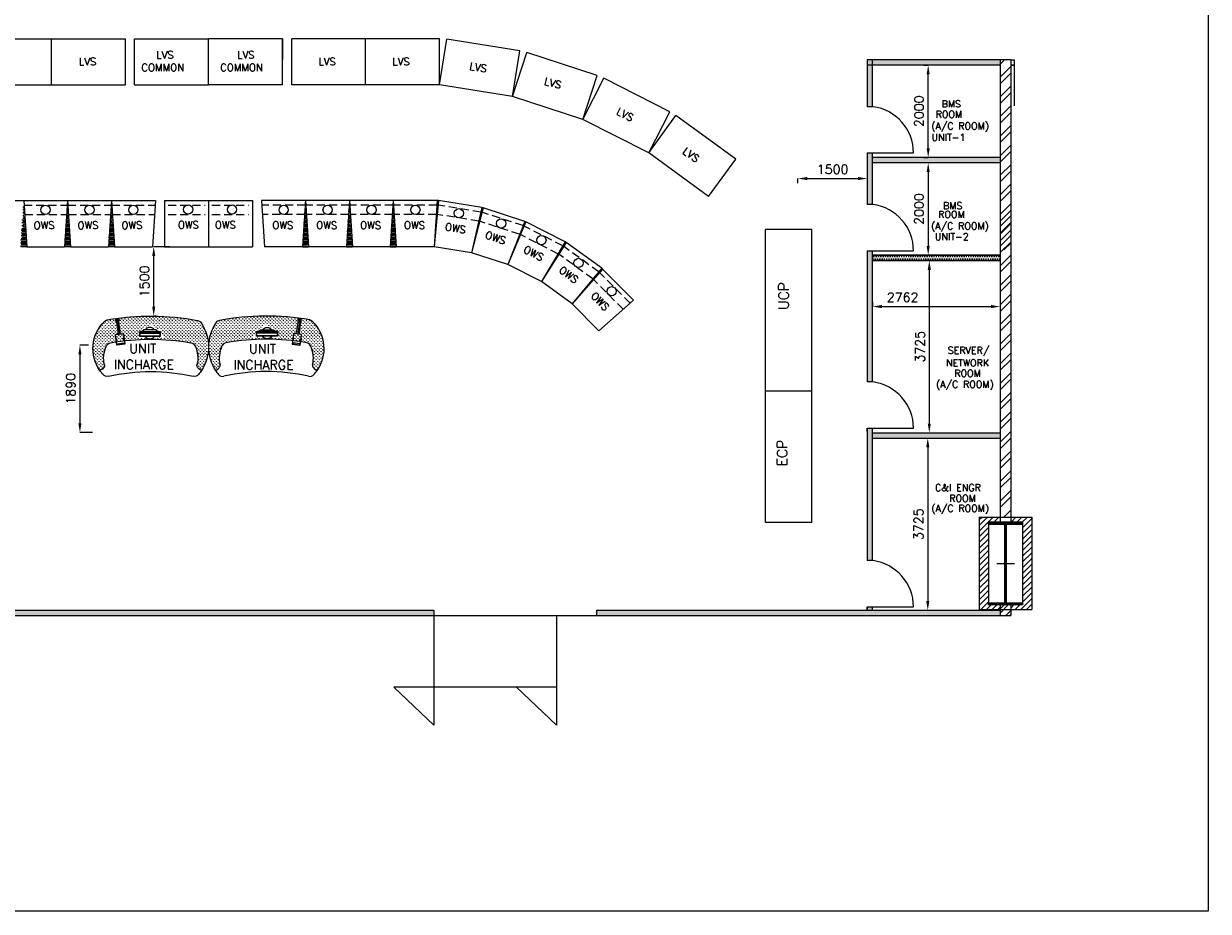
# Model space of a CAD drawing. Extents: x 361682 to 759535, y 756798 to 1113679.
# Tile 29 of 80: x 694117 to 719755, y 865199 to 884401. Entities that reach past the tile are written whole.
import ezdxf
from ezdxf.enums import TextEntityAlignment as Align

# ---------------------------------------------------------------- set-up
doc = ezdxf.new("R2010")
doc.units = 0
doc.header["$LTSCALE"] = 700
doc.header["$MEASUREMENT"] = 0
doc.header["$PDMODE"] = 2
doc.header["$PDSIZE"] = -1
doc.linetypes.add('CENTER', pattern=[2, 1.25, -0.25, 0.25, -0.25])
doc.linetypes.add('HIDDEN', pattern=[0.375, 0.25, -0.125])
doc.layers.get('0').update_dxf_attribs({"linetype": 'CONTINUOUS'})
doc.layers.get('DEFPOINTS').update_dxf_attribs({"linetype": 'CONTINUOUS'})
for name, color, linetype in [('CEN', 2, 'CENTER'), ('COL', 1, 'CONTINUOUS'), ('LAYOUT', 4, 'CONTINUOUS'), ('OWS', 7, 'CONTINUOUS'), ('PNL', 6, 'CONTINUOUS'), ('PNLDIM', 6, 'CONTINUOUS'), ('ROOM', 7, 'CONTINUOUS'), ('WALL', 7, 'CONTINUOUS'), ('WALLHATCH', 254, 'CONTINUOUS')]:
    doc.layers.add(name, color=color, linetype=linetype)
doc.styles.add('ROMANS', font='romans.shx')
doc.styles.add('ROMANT', font='ROMANT')
doc.dimstyles.new('STANDARD$0', dxfattribs={"dimtxt": 200, "dimasz": 200, "dimexe": 0, "dimexo": 100, "dimgap": 100, "dimtad": 1, "dimdec": 0, "dimzin": 0, "dimdsep": 46, "dimtxsty": 'ROMANS', "dimcen": 0.09, "dimclrd": 256, "dimclre": 256, "dimclrt": 256, "dimadec": 0, "dimazin": 0, "dimtfac": 1, "dimtdec": 0, "dimtmove": 0, "dimatfit": 3, "dimfxl": 1, "dimtolj": 1, "dimtzin": 0, "dimlwd": -1, "dimlwe": -1, "dimarcsym": 0})
pattern_1 = [(0, (1119694.1, 70212.215), (25, 50), [0, -50])]
pattern_2 = [(0, (1085233.466, 110003.93), (15.625, 31.25), [0, -31.25])]

# ---------------------------------------------------------------- blocks, each defined once
blk = doc.blocks.new('*D2031')
at = {"layer": 'DEFPOINTS', "color": 0, "transparency": 16777216}
for p in [(713693, 883506), (713693, 883506), (713693, 881506)]:
    blk.add_point(p, dxfattribs=at)
at = {"layer": 'ROOM', "transparency": 16777216}
for p, q in [((713593, 883506), (713693, 883506)), ((713693, 881706), (713693, 883306)), ((713593, 881506), (713693, 881506))]:
    blk.add_line(p, q, dxfattribs=at)
for points in [[(713660, 883306), (713726, 883306), (713693, 883506)], [(713660, 881706), (713726, 881706), (713693, 881506)]]:
    blk.add_solid(points, dxfattribs=at)
at = {"layer": 'ROOM', "transparency": 16777216, "insert": (713493, 882506), "char_height": 200, "attachment_point": 5, "rotation": 90, "style": 'ROMANS'}
blk.add_mtext('\\A1;2000', dxfattribs=at)
blk = doc.blocks.new('*D2032')
at = {"layer": 'DEFPOINTS', "color": 0, "transparency": 16777216}
for p in [(713693, 881391), (713693, 879391), (713693, 879391)]:
    blk.add_point(p, dxfattribs=at)
at = {"layer": 'ROOM', "transparency": 16777216}
for p, q in [((713793, 881391), (713693, 881391)), ((713693, 881191), (713693, 879591)), ((713593, 879391), (713693, 879391))]:
    blk.add_line(p, q, dxfattribs=at)
for points in [[(713660, 881191), (713726, 881191), (713693, 881391)], [(713660, 879591), (713726, 879591), (713693, 879391)]]:
    blk.add_solid(points, dxfattribs=at)
at = {"layer": 'ROOM', "transparency": 16777216, "insert": (713493, 880391), "char_height": 200, "attachment_point": 5, "rotation": 90, "style": 'ROMANS'}
blk.add_mtext('\\A1;2000', dxfattribs=at)
blk = doc.blocks.new('*D2033')
at = {"layer": 'DEFPOINTS', "color": 0, "transparency": 16777216}
for p in [(713717, 879276), (713717, 875551), (713717, 875551)]:
    blk.add_point(p, dxfattribs=at)
at = {"layer": 'ROOM', "transparency": 16777216}
for p, q in [((713817, 879276), (713717, 879276)), ((713717, 879076), (713717, 875751)), ((713617, 875551), (713717, 875551))]:
    blk.add_line(p, q, dxfattribs=at)
for points in [[(713683, 879076), (713750, 879076), (713717, 879276)], [(713683, 875751), (713750, 875751), (713717, 875551)]]:
    blk.add_solid(points, dxfattribs=at)
at = {"layer": 'ROOM', "transparency": 16777216, "insert": (713517, 877413), "char_height": 200, "attachment_point": 5, "rotation": 90, "style": 'ROMANS'}
blk.add_mtext('\\A1;3725', dxfattribs=at)
blk = doc.blocks.new('*D2034')
at = {"layer": 'DEFPOINTS', "color": 0, "transparency": 16777216}
for p in [(713717, 875436), (713684, 871711), (713684, 871711)]:
    blk.add_point(p, dxfattribs=at)
at = {"layer": 'ROOM', "transparency": 16777216}
for p, q in [((713617, 875436), (713684, 875436)), ((713684, 875236), (713684, 871911)), ((713584, 871711), (713684, 871711))]:
    blk.add_line(p, q, dxfattribs=at)
for points in [[(713650, 875236), (713717, 875236), (713684, 875436)], [(713650, 871911), (713717, 871911), (713684, 871711)]]:
    blk.add_solid(points, dxfattribs=at)
at = {"layer": 'ROOM', "transparency": 16777216, "insert": (713484, 873573), "char_height": 200, "attachment_point": 5, "rotation": 90, "style": 'ROMANS'}
blk.add_mtext('\\A1;3725', dxfattribs=at)
blk = doc.blocks.new('*D2035')
at = {"layer": 'DEFPOINTS', "color": 0, "transparency": 16777216}
for p in [(712490, 878281), (715252, 878281), (715252, 878281)]:
    blk.add_point(p, dxfattribs=at)
at = {"layer": 'ROOM', "transparency": 16777216}
for p, q in [((712490, 878381), (712490, 878281)), ((715252, 878381), (715252, 878281)), ((712690, 878281), (715052, 878281))]:
    blk.add_line(p, q, dxfattribs=at)
for points in [[(712690, 878315), (712690, 878248), (712490, 878281)], [(715052, 878315), (715052, 878248), (715252, 878281)]]:
    blk.add_solid(points, dxfattribs=at)
at = {"layer": 'ROOM', "transparency": 16777216, "insert": (713140, 878481), "char_height": 200, "attachment_point": 5, "style": 'ROMANS'}
blk.add_mtext('\\A1;2762', dxfattribs=at)
blk = doc.blocks.new('*D2036')
at = {"layer": 'DEFPOINTS', "color": 0, "transparency": 16777216}
for p in [(712375, 881211), (710874, 881051), (712375, 881051)]:
    blk.add_point(p, dxfattribs=at)
at = {"layer": 'OWS', "transparency": 16777216}
for p, q in [((710874, 880951), (710874, 881051)), ((711074, 881051), (712175, 881051)), ((712375, 881111), (712375, 881051))]:
    blk.add_line(p, q, dxfattribs=at)
for points in [[(711074, 881084), (711074, 881017), (710874, 881051)], [(712175, 881084), (712175, 881017), (712375, 881051)]]:
    blk.add_solid(points, dxfattribs=at)
at = {"layer": 'OWS', "transparency": 16777216, "insert": (711625, 881251), "char_height": 200, "attachment_point": 5, "style": 'ROMANS'}
blk.add_mtext('\\A1;1500', dxfattribs=at)
blk = doc.blocks.new('yh6y35')
for centre, radius, start, end in [((-21494, 20162), 120, 100.2641, 154.7075), ((-20644, 15474), 4885, 79.7011, 100.2641), ((-19793, 20162), 120, 25.2273, 79.7011), ((-21039, 19948), 623, 154.7075, 193.6798), ((-20247, 19948), 623, 346.3202, 25.2273), ((-21789, 19828), 154, 288.3623, 337.7393), ((-21693, 19789), 50, 337.7393, 13.6798), ((-19594, 19789), 50, 166.3202, 202.2607), ((-19497, 19828), 154, 202.2607, 253.4318), ((-20968, 20191), 926, 213.4053, 219.8999), ((-21586, 19674), 120, 219.8999, 282.6319), ((-20644, 15474), 4185, 77.3324, 102.6319), ((-19700, 19674), 120, 257.3324, 316.9938), ((-20215, 20153), 823, 316.9938, 324.9041)]:
    blk.add_arc(centre, radius, start, end)
blk = doc.blocks.new('ht6h54')
for centre, radius, start, end in [((-24908, 17499), 926, 145.7786, 213.4053), ((-25575, 17952), 120, 100.8333, 145.7786), ((-24585, 12781), 5385, 79.9374, 100.8333), ((-23665, 17965), 120, 45.8169, 79.9374), ((-24155, 17460), 823, 324.9041, 45.8169), ((-24980, 17255), 623, 154.7075, 193.6798), ((-25434, 17469), 120, 100.2641, 154.7075), ((-24585, 12781), 4885, 79.7011, 100.2641), ((-23733, 17469), 120, 25.2273, 79.7011), ((-24188, 17255), 623, 346.3202, 25.2273), ((-25730, 17135), 154, 288.3623, 337.7393), ((-25633, 17096), 50, 337.7393, 13.6798), ((-23534, 17096), 50, 166.3202, 202.2607), ((-23438, 17135), 154, 202.2607, 253.4318)]:
    blk.add_arc(centre, radius, start, end)
blk = doc.blocks.new('FLATMON')
for p, q in [((-8023, 5323), (-8019, 5333)), ((-8023, 5323), (-7625, 5323)), ((-8023, 5323), (-8023, 5240)), ((-8019, 5333), (-7622, 5333)), ((-8016, 5323), (-7619, 5323)), ((-8016, 5302), (-7625, 5302)), ((-8016, 5302), (-7625, 5302)), ((-8016, 5302), (-8016, 5250)), ((-7708, 5364), (-7940, 5364)), ((-7702, 5364), (-7934, 5364)), ((-7625, 5250), (-7625, 5302)), ((-7619, 5323), (-7622, 5333)), ((-7619, 5240), (-7619, 5323)), ((-8023, 5240), (-7625, 5240)), ((-8016, 5250), (-7625, 5250)), ((-8016, 5240), (-7619, 5240))]:
    blk.add_line(p, q)
for centre, radius, start, end in [((-8059, 5500), 181, 292.4092, 308.5265), ((-8052, 5500), 181, 292.4092, 308.5265), ((-7940, 5358), 6.25, 90, 169.6591), ((-7934, 5358), 6.25, 90, 169.6591), ((-7824, 5302), 109, 34.6252, 145.3748), ((-7708, 5358), 6.25, 10.3409, 90), ((-7702, 5358), 6.25, 10.3409, 90), ((-7590, 5500), 181, 231.4735, 247.5908), ((-7584, 5500), 181, 231.4735, 247.5908), ((-7824, 5302), 109, 214.9316, 325.0684)]:
    blk.add_arc(centre, radius, start, end)
blk = doc.blocks.new('y6y4')
blk.add_line((-17876, 20051), (-17801, 19715))
blk.add_lwpolyline([(-17843, 20020), (-17776, 19721), (-17828, 19709), (-17894, 20009), (-17893, 20009)])
for points in [[(-17872, 19998), (-17868, 19999), (-17863, 19980), (-17868, 19979)], [(-17857, 20001), (-17861, 20000), (-17857, 19981), (-17852, 19982)], [(-17861, 19564), (-17842, 19568), (-17850, 19607), (-17869, 19603)], [(-17687, 19602), (-17706, 19598), (-17715, 19637), (-17696, 19641)]]:
    blk.add_lwpolyline(points, close=True)
for points in [[(-17726, 19732), (-17880, 19698, 0.096163), (-17877, 19637), (-17842, 19478, 0.414214), (-17830, 19470), (-17676, 19504, 0.414214), (-17668, 19516), (-17714, 19724, 0.414214)], [(-17813, 19484), (-17690, 19511, 0.414214), (-17683, 19523), (-17685, 19534), (-17827, 19502), (-17825, 19492, 0.414214)]]:
    blk.add_lwpolyline(points, format="xyb", close=True)
for radius, start, end in [(37, 325.9028, 235.5375), (25.5, 12.4096, 192.4096)]:
    blk.add_arc((-17868, 20015), radius, start, end)
blk = doc.blocks.new('*D2037')
at = {"layer": 'DEFPOINTS', "color": 0, "transparency": 16777216}
for p in [(696931, 879576), (697379, 879576), (696881, 878076)]:
    blk.add_point(p, dxfattribs=at)
at = {"layer": 'OWS', "transparency": 16777216}
for p, q in [((697279, 879576), (696931, 879576)), ((696931, 878276), (696931, 879376)), ((696981, 878076), (696931, 878076))]:
    blk.add_line(p, q, dxfattribs=at)
for points in [[(696898, 879376), (696964, 879376), (696931, 879576)], [(696898, 878276), (696964, 878276), (696931, 878076)]]:
    blk.add_solid(points, dxfattribs=at)
at = {"layer": 'OWS', "transparency": 16777216, "insert": (696731, 878826), "char_height": 200, "attachment_point": 5, "rotation": 90, "style": 'ROMANS'}
blk.add_mtext('\\A1;1500', dxfattribs=at)
blk = doc.blocks.new('*D2038')
at = {"layer": 'DEFPOINTS', "color": 0, "transparency": 16777216}
for p in [(695618, 877447), (695334, 875557), (695703, 875557)]:
    blk.add_point(p, dxfattribs=at)
at = {"layer": 'OWS', "transparency": 16777216}
for p, q in [((695518, 877447), (695334, 877447)), ((695334, 877247), (695334, 875757)), ((695603, 875557), (695334, 875557))]:
    blk.add_line(p, q, dxfattribs=at)
for points in [[(695300, 877247), (695367, 877247), (695334, 877447)], [(695300, 875757), (695367, 875757), (695334, 875557)]]:
    blk.add_solid(points, dxfattribs=at)
at = {"layer": 'OWS', "transparency": 16777216, "insert": (695134, 876502), "char_height": 200, "attachment_point": 5, "rotation": 90, "style": 'ROMANS'}
blk.add_mtext('\\A1;1890', dxfattribs=at)

msp = doc.modelspace()

# ---------------------------------------------------------------- hatches: boundary and pattern name
h = msp.add_hatch()
h.set_pattern_fill('ANSI32', color=1, scale=800, style=0)
h.set_pattern_definition([(45, (934024.1, 79114.22), (-212.13203, 212.13203), []), (45, (934165.52, 79114.22), (-212.13203, 212.13203), [])])
h.paths.add_polyline_path([(715481.7, 883620.7), (715366.7, 883620.7), (715366.7, 879505.7), (715481.7, 879505.7)])
h.paths.add_polyline_path([(715366.7, 883620.7), (715251.7, 883620.7), (715251.7, 879505.7), (715366.7, 879505.7)])
h = msp.add_hatch()
h.set_pattern_fill('ANSI32', color=1, scale=800, style=0)
h.set_pattern_definition([(45, (1119694.1, 70212.22), (-212.13203, 212.13203), []), (45, (1119835.52, 70212.22), (-212.13203, 212.13203), [])])
h.paths.add_polyline_path([(715481.7, 880290.7), (715366.7, 880290.7), (715366.7, 873725.7), (715481.7, 873725.7)])
h.paths.add_polyline_path([(715366.7, 880290.7), (715251.7, 880290.7), (715251.7, 879405.7), (715251.7, 873725.7), (715366.7, 873725.7)])
h = msp.add_hatch()
h.set_pattern_fill('ANSI31', color=6, scale=700, style=0)
h.set_pattern_definition([(45, (1119694.1, 70212.215), (-61.871843, 61.871843), [])])
h.paths.add_polyline_path([(714996.7, 873575.7), (714996.7, 873625.7), (715251.7, 873625.7), (715251.7, 873725.7), (714796.7, 873725.7), (714796.7, 872725.7), (714996.7, 872725.7)])
h.paths.add_polyline_path([(715936.7, 873725.7), (715481.7, 873725.7), (715481.7, 873625.7), (715736.7, 873625.7), (715736.7, 873575.7), (715736.7, 872725.7), (715936.7, 872725.7)])
h.paths.add_polyline_path([(715936.7, 872725.7), (715736.7, 872725.7), (715736.7, 871875.7), (715736.7, 871825.7), (715481.7, 871825.7), (715481.7, 871725.7), (715936.7, 871725.7)])
h.paths.add_polyline_path([(715251.7, 871825.7), (714996.7, 871825.7), (714996.7, 871875.7), (714996.7, 872725.7), (714796.7, 872725.7), (714796.7, 872668.2), (714796.7, 871725.7), (715251.7, 871725.7)])
h = msp.add_hatch()
h.set_pattern_fill('ANSI32', scale=500, style=0)
h.set_pattern_definition([(45, (1119694.1, 70212.22), (-132.58252, 132.58252), []), (45, (1119782.49, 70212.22), (-132.58252, 132.58252), [])])
h.paths.add_polyline_path([(715366.7, 871725.7), (715251.7, 871725.7), (715251.7, 871595.7), (715366.7, 871595.7)])
h.paths.add_polyline_path([(715366.7, 871825.7), (715251.7, 871825.7), (715251.7, 871725.7), (715366.7, 871725.7)])
h.paths.add_polyline_path([(715481.7, 871825.7), (715366.7, 871825.7), (715366.7, 871725.7), (715481.7, 871725.7)])
h.paths.add_polyline_path([(715481.7, 871725.7), (715366.7, 871725.7), (715366.7, 871595.7), (715481.7, 871595.7)])
at = {"layer": 'COL'}
h = msp.add_hatch(dxfattribs=at)
h.set_pattern_fill('ANSI31', color=256, scale=200, style=0)
h.set_pattern_definition([(45, (699424.473, 849839.835), (-17.67767, 17.67767), [])])
h.paths.add_polyline_path([(714996.7, 871875.7), (715736.7, 871875.7), (715736.7, 871825.7), (714996.7, 871825.7)])
h.paths.add_polyline_path([(715350.7, 873575.7), (715382.7, 873575.7), (715382.7, 871875.7), (715350.7, 871875.7)])
h.paths.add_polyline_path([(714996.7, 873625.7), (715736.7, 873625.7), (715736.7, 873575.7), (714996.7, 873575.7)])
at = {"layer": 'OWS'}
h = msp.add_hatch(dxfattribs=at)
h.set_pattern_fill('GRASS', color=40, scale=50, style=0)
h.set_pattern_definition([(90, (676657.274, 859910.042), (35.35534, 35.35534), [9.375, -61.33568]), (135, (676657.274, 859910.04), (35.35534, 35.35534), [9.375, -40.625]), (45, (676657.274, 859910.04), (35.35534, -35.35534), [9.375, -40.625])])
h.paths.add_polyline_path([(697057, 877782.9), (696870.1, 877886.4, 0.702455), (696816, 877860.1), (696711.5, 877809.3), (696611.3, 877742), (696609.1, 877617.8), (696734.8, 877621.5), (696782.6, 877574.9, 0.0405572), (695995.2, 877497, 0.2422662), (695908.1, 877430.1, 0.1714143), (695866.4, 877017.5, -0.1581183), (695864.1, 876986.7, -0.227062), (695765.2, 876897.2, -0.3684872), (695865, 877960.8, -0.1499885), (695927.7, 877992.9, -0.0914289), (697880.7, 877979.7, -0.1986642), (697957.3, 877929.4, -0.3039505), (697964.7, 876898.7, -0.2188448), (697870.4, 876986.7, -0.1581183), (697868.1, 877017.5, 0.1717073), (697826.1, 877430.7, 0.242126), (697739, 877497.5, 0.0492277), (696782.6, 877574.9), (696954.9, 877587.9), (697005.4, 877637.5), (697139.9, 877617.1), (697146.6, 877641.7)])
h = msp.add_hatch(dxfattribs=at)
h.set_pattern_fill('GRASS', color=40, scale=50, style=0)
h.set_pattern_definition([(90, (719576.053, 859910.16), (-35.35534, 35.35534), [9.375, -61.33568]), (45, (719576.053, 859910.16), (-35.35534, 35.35534), [9.375, -40.625]), (135, (719576.053, 859910.16), (-35.35534, -35.35534), [9.375, -40.625])])
h.paths.add_polyline_path([(699176.4, 877783), (699363.2, 877886.5, -0.702455), (699417.3, 877860.2), (699521.8, 877809.4), (699622.1, 877742.1), (699624.2, 877617.9), (699498.5, 877621.6), (699450.8, 877575.1, -0.0405572), (700238.1, 877497.1, -0.2422662), (700325.2, 877430.2, -0.1714143), (700366.9, 877017.6, 0.1581183), (700369.2, 876986.9, 0.227062), (700468.1, 876897.4, 0.3684872), (700368.3, 877960.9, 0.1499885), (700305.6, 877993, 0.0914289), (698352.7, 877979.8, 0.1986642), (698276, 877929.5, 0.3039505), (698268.6, 876898.8, 0.2188448), (698362.9, 876986.9, 0.1581183), (698365.2, 877017.6, -0.1717073), (698407.2, 877430.8, -0.242126), (698494.3, 877497.6, -0.0492277), (699450.8, 877575.1), (699278.4, 877588), (699227.9, 877637.6), (699093.4, 877617.2), (699086.7, 877641.8)])
at = {"layer": 'ROOM'}
h = msp.add_hatch(dxfattribs=at)
h.set_pattern_fill('DOTS', scale=800)
h.set_pattern_definition(pattern_1)
h.paths.add_polyline_path([(715251.7, 883620.7), (712489.6, 883620.7), (712489.6, 883505.7), (715251.7, 883505.7)])
h.paths.add_polyline_path([(712489.6, 883620.7), (712374.6, 883620.7), (712374.6, 882605.7), (712489.6, 882605.7)])
h.paths.add_polyline_path([(712489.6, 881605.7), (712374.6, 881605.7), (712374.6, 880490.7), (712489.6, 880490.7)])
h.paths.add_polyline_path([(715251.7, 881505.7), (712489.6, 881505.7), (712489.6, 881390.7), (715251.7, 881390.7)])
h.paths.add_polyline_path([(712489.6, 879490.7), (712374.6, 879490.7), (712374.6, 876650.7), (712489.6, 876650.7)])
h.paths.add_polyline_path([(712489.6, 875650.7), (712374.6, 875650.7), (712374.6, 875575.7), (712374.6, 872785.7), (712489.6, 872785.7)])
h.paths.add_polyline_path([(715251.7, 875550.7), (712489.6, 875550.7), (712489.6, 875435.7), (715251.7, 875435.7)])
h.paths.add_polyline_path([(712489.6, 871785.7), (712374.6, 871785.7), (712374.6, 871710.7), (712489.6, 871710.7)])
h = msp.add_hatch(dxfattribs=at)
h.set_pattern_fill('DOTS', scale=800)
h.set_pattern_definition(pattern_1)
h.paths.add_polyline_path([(712489.6, 879390.7), (712489.6, 879275.7), (715251.7, 879275.7), (715251.7, 879390.7)])
at = {"layer": 'WALLHATCH'}
h = msp.add_hatch(dxfattribs=at)
h.set_pattern_fill('DOTS', color=2, scale=500)
h.set_pattern_definition(pattern_2)
h.paths.add_polyline_path([(696016.7, 880575.7), (695951.7, 879575.7), (696081.7, 879575.7)])
h.paths.add_polyline_path([(695066.7, 880575.7), (695001.7, 879575.7), (695131.7, 879575.7)])
h.paths.add_polyline_path([(694116.7, 880575.7), (694051.7, 879575.7), (694181.7, 879575.7)])
h = msp.add_hatch(dxfattribs=at)
h.set_pattern_fill('DOTS', color=2, scale=500)
h.set_pattern_definition(pattern_2)
h.paths.add_polyline_path([(700216.7, 880575.7), (700151.7, 879575.7), (700281.7, 879575.7)])
h.paths.add_polyline_path([(701166.7, 880575.7), (701101.7, 879575.7), (701231.7, 879575.7)])
h.paths.add_polyline_path([(702116.7, 880575.7), (702051.7, 879575.7), (702181.7, 879575.7)])
h = msp.add_hatch(dxfattribs=at)
h.set_pattern_fill('DOTS', color=2, scale=300)
h.set_pattern_definition([(0, (1085233.466, 110003.93), (9.375, 18.75), [0, -18.75])])
h.paths.add_polyline_path([(703093.9, 880573.6), (703066.7, 880575.7), (703001.7, 879575.7)])
h.paths.add_polyline_path([(704058.8, 880418.6), (704032.1, 880424.6), (703811.6, 879447.4)])
h.paths.add_polyline_path([(704987.5, 880114.5), (704962.3, 880125), (704591.4, 879194)])
h.paths.add_polyline_path([(705857.2, 879669), (705834, 879683.2), (705322, 878821.8)])
h.paths.add_polyline_path([(706646.6, 879092.8), (706625.8, 879110.6), (705985.4, 878339.8)])
h = msp.add_hatch(dxfattribs=at)
h.set_pattern_fill('DOTS', color=2, scale=500)
h.set_pattern_definition([(0, (1119694.098, 70212.215), (15.625, 31.25), [0, -31.25])])
h.paths.add_polyline_path([(682366.7, 871710.7), (677556.7, 871710.7), (677556.7, 871595.7), (682366.7, 871595.7)])
h.paths.add_polyline_path([(689716.7, 871710.7), (682366.7, 871710.7), (682366.7, 871595.7), (689716.7, 871595.7)])
h.paths.add_polyline_path([(702996.7, 871710.7), (693236.7, 871710.7), (693236.7, 871595.7), (702996.7, 871595.7)])
h.paths.add_polyline_path([(715251.7, 871710.7), (706516.7, 871710.7), (706516.7, 871595.7), (715251.7, 871595.7)])

# ---------------------------------------------------------------- linework, layer by layer
at = {"color": 6}
for p, q in [((714796.7, 873725.7), (715936.7, 873725.7)), ((714796.7, 873725.7), (714796.7, 871725.7)), ((714996.7, 873575.7), (714996.7, 871875.7)), ((715736.7, 873575.7), (715736.7, 871875.7)), ((715936.7, 873725.7), (715936.7, 871725.7))]:
    msp.add_line(p, q, dxfattribs=at)
for p, q in [((715366.7, 871825.7), (715366.7, 873625.7)), ((715366.7, 873068.2), (715366.7, 872089.1))]:
    msp.add_line(p, q)
at = {"layer": 'CEN'}
for p, q in [((715366.7, 871825.7), (715366.7, 873625.7)), ((715175.1, 872725.7), (715558.2, 872725.7))]:
    msp.add_line(p, q, dxfattribs=at)
at = {"layer": 'COL'}
for points in [[(714996.7, 873625.7), (715736.7, 873625.7), (715736.7, 873575.7), (714996.7, 873575.7)], [(715350.7, 873575.7), (715382.7, 873575.7), (715382.7, 871875.7), (715350.7, 871875.7)], [(714996.7, 871875.7), (715736.7, 871875.7), (715736.7, 871825.7), (714996.7, 871825.7)]]:
    msp.add_lwpolyline(points, close=True, dxfattribs=at)
at = {"layer": 'LAYOUT', "color": 7}
msp.add_line((714796.7, 871725.7), (715936.7, 871725.7), dxfattribs=at)
at = {"layer": 'LAYOUT', "color": 6}
msp.add_line((714796.7, 871725.7), (715936.7, 871725.7), dxfattribs=at)
at = {"layer": 'OWS'}
for p, q in [((693116.7, 884075.7), (694716.7, 884075.7)), ((694716.7, 884075.7), (696316.7, 884075.7)), ((694716.7, 883075.7), (694716.7, 884075.7)), ((694716.7, 883075.7), (694716.7, 884075.7)), ((696316.7, 883075.7), (696316.7, 884075.7)), ((696516.7, 884075.7), (698116.7, 884075.7)), ((696516.7, 883075.7), (696516.7, 884075.7)), ((696516.7, 883075.7), (696516.7, 884075.7)), ((698116.7, 883075.7), (698116.7, 884075.7)), ((699716.7, 884075.7), (698116.7, 884075.7)), ((699716.7, 883075.7), (699716.7, 884075.7)), ((699716.7, 883075.7), (699716.7, 884075.7)), ((699916.7, 883075.7), (699916.7, 884075.7)), ((701516.7, 884075.7), (699916.7, 884075.7)), ((701516.7, 883075.7), (701516.7, 884075.7)), ((703116.7, 884075.7), (701516.7, 884075.7)), ((701516.7, 883075.7), (701516.7, 884075.7)), ((703116.7, 883075.7), (703116.7, 884075.7)), ((703116.7, 883075.7), (703273.1, 884063.4)), ((704853.4, 883813.1), (703273.1, 884063.4)), ((704697, 882825.4), (704853.4, 883813.1)), ((704697, 882825.4), (705006, 883776.5)), ((706527.7, 883282), (705006, 883776.5)), ((706218.6, 882331), (706527.7, 883282)), ((693116.7, 883075.7), (694716.7, 883075.7)), ((694716.7, 883075.7), (696316.7, 883075.7)), ((696516.7, 883075.7), (698116.7, 883075.7)), ((699716.7, 883075.7), (698116.7, 883075.7)), ((699716.7, 883075.7), (698116.7, 883075.7)), ((701516.7, 883075.7), (699916.7, 883075.7)), ((703116.7, 883075.7), (701516.7, 883075.7)), ((704697, 882825.4), (703116.7, 883075.7)), ((706218.6, 882331), (706672.6, 883222)), ((708098.2, 882495.6), (706672.6, 883222)), ((706218.6, 882331), (704697, 882825.4)), ((707644.3, 881604.6), (708098.2, 882495.6)), ((707644.3, 881604.6), (706218.6, 882331)), ((707644.3, 881604.6), (708232, 882413.6)), ((709526.5, 881473.1), (708232, 882413.6)), ((708938.7, 880664.1), (707644.3, 881604.6)), ((708938.7, 880664.1), (709526.5, 881473.1)), ((695518.2, 877447.4), (695330.9, 877447.4))]:
    msp.add_line(p, q, dxfattribs=at)
at = {"layer": 'OWS', "color": 3}
for p, q in [((699716.7, 884075.7), (699716.7, 883625.7)), ((699716.7, 884075.7), (699716.7, 883625.7)), ((710174.5, 873610.6), (710174.5, 879950.6)), ((711174.5, 879950.6), (710174.5, 879950.6)), ((711174.5, 877110.6), (711174.5, 879950.6)), ((711174.5, 877110.6), (711174.5, 879950.6)), ((711174.5, 877110.6), (711174.5, 879950.6)), ((711174.5, 877110.6), (711174.5, 879950.6)), ((711174.5, 877110.6), (711174.5, 879950.6)), ((711174.5, 875110.6), (711174.5, 877110.6)), ((711174.5, 875110.6), (711174.5, 877110.6)), ((711174.5, 873610.6), (711174.5, 877110.6)), ((711174.5, 875110.6), (711174.5, 877110.6)), ((711174.5, 875110.6), (711174.5, 877110.6)), ((711174.5, 876450.6), (710174.5, 876450.6)), ((711174.5, 873610.6), (710174.5, 873610.6))]:
    msp.add_line(p, q, dxfattribs=at)
at = {"layer": 'OWS', "color": 4}
for p, q in [((693166.7, 880575.7), (694116.7, 880575.7)), ((695066.7, 880575.7), (696016.7, 880575.7)), ((695066.7, 880575.7), (695131.7, 879575.7)), ((696016.7, 880575.7), (695951.7, 879575.7)), ((701166.7, 880575.7), (700216.7, 880575.7)), ((700216.7, 880575.7), (700281.7, 879575.7)), ((701166.7, 880575.7), (701101.7, 879575.7)), ((703066.7, 880575.7), (702116.7, 880575.7)), ((702116.7, 880575.7), (702181.7, 879575.7)), ((703066.7, 880575.7), (703001.7, 879575.7)), ((704987.5, 880114.5), (704591.4, 879194)), ((705834, 879683.2), (704987.5, 880114.5)), ((705834, 879683.2), (705322, 878821.8)), ((695131.7, 879575.7), (695951.7, 879575.7)), ((701101.7, 879575.7), (700281.7, 879575.7)), ((703001.7, 879575.7), (702181.7, 879575.7)), ((705322, 878821.8), (704591.4, 879194)), ((706646.6, 879092.8), (705985.4, 878339.8)), ((707318.3, 878421.1), (706646.6, 879092.8)), ((707318.3, 878421.1), (706565.3, 877759.9)), ((706565.3, 877759.9), (705985.4, 878339.8))]:
    msp.add_line(p, q, dxfattribs=at)
at = {"layer": 'OWS', "color": 2}
for p, q in [((694116.7, 880575.7), (695066.7, 880575.7)), ((694116.7, 880575.7), (694181.7, 879575.7)), ((695066.7, 880575.7), (695001.7, 879575.7)), ((696016.7, 880575.7), (696966.7, 880575.7)), ((696016.7, 880575.7), (696081.7, 879575.7)), ((696016.7, 880575.7), (696966.7, 880575.7)), ((696966.7, 880575.7), (696901.7, 879575.7)), ((697166.7, 880575.7), (697166.7, 879575.7)), ((697166.7, 880575.7), (698116.7, 880575.7)), ((698116.7, 880575.7), (698116.7, 879575.7)), ((698116.7, 880575.7), (699066.7, 880575.7)), ((699066.7, 880575.7), (699066.7, 879575.7)), ((699066.7, 880575.7), (699066.7, 879575.7)), ((700216.7, 880575.7), (699266.7, 880575.7)), ((699266.7, 880575.7), (699331.7, 879575.7)), ((700216.7, 880575.7), (699266.7, 880575.7)), ((700216.7, 880575.7), (700151.7, 879575.7)), ((702116.7, 880575.7), (701166.7, 880575.7)), ((701166.7, 880575.7), (701231.7, 879575.7)), ((702116.7, 880575.7), (702051.7, 879575.7)), ((703093.9, 880573.6), (703001.7, 879575.7)), ((704032.2, 880424.9), (703093.9, 880573.6)), ((704032.2, 880424.9), (703811.6, 879447.4)), ((705857.2, 879669), (705322, 878821.8)), ((706625.8, 879110.6), (705857.2, 879669)), ((694181.7, 879575.7), (695001.7, 879575.7)), ((696081.7, 879575.7), (696901.7, 879575.7)), ((697166.7, 879575.7), (698116.7, 879575.7)), ((698116.7, 879575.7), (699066.7, 879575.7)), ((700151.7, 879575.7), (699331.7, 879575.7)), ((702051.7, 879575.7), (701231.7, 879575.7)), ((703811.6, 879447.4), (703001.7, 879575.7)), ((706625.8, 879110.6), (705985.4, 878339.8)), ((705985.4, 878339.8), (705322, 878821.8))]:
    msp.add_line(p, q, dxfattribs=at)
at = {"layer": 'OWS', "color": 2, "linetype": 'HIDDEN'}
for p, q in [((694123.2, 880475.7), (695060.2, 880475.7)), ((696023.2, 880475.7), (696960.2, 880475.7)), ((697241.7, 880475.7), (698041.7, 880475.7)), ((698191.7, 880475.7), (698991.7, 880475.7)), ((700210.2, 880475.7), (699273.2, 880475.7)), ((702110.2, 880475.7), (701173.2, 880475.7)), ((704010.1, 880327.2), (703084.7, 880473.8)), ((694136.2, 880275.7), (695047.2, 880275.7)), ((696036.2, 880275.7), (696947.2, 880275.7)), ((697241.7, 880275.7), (698041.7, 880275.7)), ((698191.7, 880275.7), (698991.7, 880275.7)), ((700197.2, 880275.7), (699286.2, 880275.7)), ((702097.2, 880275.7), (701186.2, 880275.7)), ((703966, 880131.7), (703066.2, 880274.2)), ((706433.7, 878879.3), (705696.7, 879414.8)), ((706561.8, 879033.5), (705803.7, 879584.3))]:
    msp.add_line(p, q, dxfattribs=at)
at = {"layer": 'OWS', "color": 4, "linetype": 'HIDDEN'}
for p, q in [((695073.2, 880475.7), (696010.2, 880475.7)), ((701160.2, 880475.7), (700223.2, 880475.7)), ((703060.2, 880475.7), (702123.2, 880475.7)), ((695086.2, 880275.7), (695997.2, 880275.7)), ((701147.2, 880275.7), (700236.2, 880275.7)), ((703047.2, 880275.7), (702136.2, 880275.7)), ((705782.8, 879597.1), (704947.9, 880022.5)), ((705680.4, 879424.8), (704868.7, 879838.4)), ((707243, 878355), (706580.5, 879017.5)), ((707092.4, 878222.7), (706448.2, 878866.9))]:
    msp.add_line(p, q, dxfattribs=at)
at = {"layer": 'OWS', "color": 20}
for p, q in [((704058.8, 880418.6), (703811.6, 879447.4)), ((704962.3, 880125), (704058.8, 880418.6)), ((704962.3, 880125), (704591.4, 879194)), ((704591.4, 879194), (703811.6, 879447.4))]:
    msp.add_line(p, q, dxfattribs=at)
at = {"layer": 'OWS', "color": 20, "linetype": 'HIDDEN'}
for p, q in [((704925.2, 880031.9), (704034, 880321.4)), ((704851, 879845.7), (703984.6, 880127.2))]:
    msp.add_line(p, q, dxfattribs=at)
at = {"layer": 'OWS', "color": 60}
for p, q in [((702996.7, 871710.7), (702996.7, 869222.3)), ((705648.8, 871595.7), (705648.8, 869222.3)), ((706516.7, 871710.7), (706516.7, 871595.7)), ((705648.8, 870045.2), (702128.8, 870045.2)), ((702128.8, 870045.2), (702996.7, 869222.3)), ((704780.9, 870045.2), (705648.8, 869222.3)), ((704780.9, 870045.2), (705648.8, 869222.3))]:
    msp.add_line(p, q, dxfattribs=at)
at = {"layer": 'OWS', "color": 2}
for centre in [(694589.2, 880374), (696489.2, 880374), (699744.1, 880374), (701644.1, 880374), (703533.9, 880299.7), (706125, 879225.2)]:
    msp.add_circle(centre, 100, dxfattribs=at)
at = {"layer": 'OWS', "color": 4}
for centre in [(695539.2, 880374), (700694.1, 880374), (702594.1, 880374), (705321.4, 879718.1), (706841.6, 878612.6)]:
    msp.add_circle(centre, 100, dxfattribs=at)
at = {"layer": 'OWS', "color": 3}
for centre in [(697675.9, 880381.7), (698625.9, 880381.7)]:
    msp.add_circle(centre, 100, dxfattribs=at)
at = {"layer": 'OWS', "color": 20}
msp.add_circle((704450.5, 880079.2), 100, dxfattribs=at)
at = {"layer": 'PNL', "color": 7}
msp.add_lwpolyline([(673673.3, 888431), (719755.3, 888431), (719755.3, 865199.2), (673673.3, 865199.2)], close=True, dxfattribs=at)
at = {"layer": 'PNLDIM', "color": 7}
for p, q in [((703093.9, 880573.6), (703066.7, 880575.7)), ((704058.8, 880418.6), (704032.1, 880424.6)), ((704987.5, 880114.5), (704962.3, 880125)), ((704987.5, 880114.5), (704962.3, 880125)), ((705857.2, 879669), (705834, 879683.2)), ((705857.2, 879669), (705834, 879683.2)), ((694181.7, 879575.7), (694051.7, 879575.7)), ((695131.7, 879575.7), (695001.7, 879575.7)), ((696081.7, 879575.7), (695951.7, 879575.7)), ((700151.7, 879575.7), (700281.7, 879575.7)), ((701101.7, 879575.7), (701231.7, 879575.7)), ((702051.7, 879575.7), (702181.7, 879575.7)), ((706646.6, 879092.8), (706625.8, 879110.6)), ((706646.6, 879092.8), (706625.8, 879110.6))]:
    msp.add_line(p, q, dxfattribs=at)
at = {"layer": 'ROOM'}
for p, q in [((715251.7, 883620.7), (712374.6, 883620.7)), ((715251.7, 883505.7), (712384.6, 883505.7)), ((712374.6, 881605.7), (712489.6, 881605.7)), ((712374.6, 879490.7), (712489.6, 879490.7))]:
    msp.add_line(p, q, dxfattribs=at)
at = {"layer": 'ROOM', "color": 7}
for p, q in [((712374.6, 883620.7), (712374.6, 882605.7)), ((712489.6, 882605.7), (712489.6, 883620.7)), ((715481.7, 883620.7), (715251.7, 883620.7)), ((715481.7, 883620.7), (715556.7, 883620.7)), ((715556.7, 883505.7), (715481.7, 883505.7)), ((715481.7, 883505.7), (715556.7, 883505.7)), ((712374.6, 881605.7), (712374.6, 880490.7)), ((712489.6, 880490.7), (712489.6, 881605.7)), ((715251.7, 881505.7), (712489.6, 881505.7)), ((715251.7, 881390.7), (712489.6, 881390.7)), ((712374.6, 879490.7), (712374.6, 876650.7)), ((712489.6, 876650.7), (712489.6, 879490.7)), ((712489.6, 879390.7), (715251.7, 879390.7)), ((712489.6, 879390.7), (712489.6, 879275.7)), ((715251.7, 879390.7), (712489.6, 879390.7)), ((712489.6, 879275.7), (715251.7, 879275.7)), ((715251.7, 879275.7), (712489.6, 879275.7)), ((712374.6, 875650.7), (712374.6, 872785.7)), ((712374.6, 875575.7), (712374.6, 875650.7)), ((712374.6, 875650.7), (712374.6, 875575.7)), ((712489.6, 872785.7), (712489.6, 875650.7)), ((712489.6, 875575.7), (712489.6, 875650.7)), ((712489.6, 875550.7), (715251.7, 875550.7)), ((712489.6, 875435.7), (715251.7, 875435.7)), ((714796.7, 872783.2), (714796.7, 872668.2)), ((712374.6, 871710.7), (712374.6, 871785.7)), ((712374.6, 871785.7), (712374.6, 871710.7)), ((712489.6, 871710.7), (712489.6, 871785.7))]:
    msp.add_line(p, q, dxfattribs=at)
at = {"layer": 'ROOM', "color": 6}
for p, q in [((712499.6, 882605.7), (712374.6, 882605.7)), ((712499.6, 880490.7), (712374.6, 880490.7)), ((712499.6, 876650.7), (712374.6, 876650.7)), ((714996.7, 873575.7), (715736.7, 873575.7)), ((712499.6, 872785.7), (712374.6, 872785.7)), ((714996.7, 871875.7), (715736.7, 871875.7))]:
    msp.add_line(p, q, dxfattribs=at)
at = {"layer": 'ROOM', "color": 60}
for p, q in [((713979.1, 879390.7), (713979.1, 879390.7)), ((713683.8, 871710.7), (713683.8, 871710.7)), ((713706.5, 871710.7), (713706.5, 871710.7))]:
    msp.add_line(p, q, dxfattribs=at)
at = {"layer": 'ROOM', "color": 6, "flags": 128}
for points in [[(715556.7, 883620.7), (715556.7, 882620.7)], [(712374.6, 881605.7), (713374.6, 881605.7)], [(712374.6, 879490.7), (713374.6, 879490.7)], [(712374.6, 875650.7), (713374.6, 875650.7)], [(712374.6, 871785.7), (713374.6, 871785.7)]]:
    msp.add_lwpolyline(points, dxfattribs=at)
at = {"layer": 'ROOM', "color": 6}
for centre in [(712360.2, 881600.9), (712360.2, 879485.9), (712360.2, 875645.9), (712360.2, 871780.9)]:
    msp.add_arc(centre, 1014.5, 0.27249, 82.09936, dxfattribs=at)
at = {"layer": 'WALL'}
for p, q in [((715251.7, 883620.7), (715251.7, 878505.7)), ((715481.7, 883620.7), (715481.7, 873604.5)), ((715251.7, 878505.7), (715251.7, 873586.6)), ((715251.7, 871875.7), (715251.7, 871595.7)), ((715481.7, 871875.7), (715481.7, 871595.7)), ((677326.7, 871595.7), (715481.7, 871595.7)), ((693236.7, 871710.7), (702996.7, 871710.7)), ((706516.7, 871710.7), (715251.7, 871710.7)), ((706516.7, 871710.7), (712374.6, 871710.7))]:
    msp.add_line(p, q, dxfattribs=at)

# ---------------------------------------------------------------- block references
at = {"layer": 'OWS', "color": 40, "xscale": -1}
for name, p in [('ht6h54', (672282.4, 859910)), ('yh6y35', (676223.1, 857217.1))]:
    msp.add_blockref(name, p, dxfattribs=at)
at = {"layer": 'OWS', "color": 40, "xscale": -1, "rotation": 20.29682944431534}
msp.add_blockref('y6y4', (686328.8, 853019.5), dxfattribs=at)
at = {"layer": 'OWS', "color": 40}
for name, p in [('ht6h54', (723950.9, 859910.2)), ('yh6y35', (720010.3, 857217.2))]:
    msp.add_blockref(name, p, dxfattribs=at)
at = {"layer": 'OWS', "color": 40, "rotation": 339.7031705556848}
msp.add_blockref('y6y4', (709904.5, 853019.6), dxfattribs=at)
at = {"layer": 'OWS', "color": 40}
for p, xscale, yscale, zscale in [((705625.2, 871758.7), 1.122000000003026, 1.122000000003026, 1.122000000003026), ((690608.1, 871758.9), -1.122000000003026, 1.121999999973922, 1.122000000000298)]:
    msp.add_blockref('FLATMON', p, dxfattribs=dict(at, xscale=xscale, yscale=yscale, zscale=zscale))

# ---------------------------------------------------------------- texts
at = {"layer": 'OWS', "color": 2, "style": 'ROMANS'}
for s, rotation, p in [('LVS', 360, (696985.4, 883646.5)), ('LVS', 360, (698736.2, 883646.5)), ('LVS', 360, (695311.7, 883501.1)), ('COMMON', 360, (696663.5, 883371)), ('COMMON', 360, (698368.5, 883371)), ('LVS', 0, (702095, 883501.1)), ('LVS', 351, (703754.4, 883405.4)), ('LVS', 345, (705365.7, 883086.6)), ('LVS', 333, (706927, 882447.5)), ('LVS', 324, (708362.2, 881608.8)), ('OWS', 1, (694333.9, 879956.9)), ('OWS', 1, (696233.9, 879956.9)), ('OWS', 0, (697455.6, 879968.5)), ('OWS', 0, (698255.6, 879968.5)), ('OWS', 359, (699496.6, 879965.7)), ('OWS', 359, (701396.6, 879965.7)), ('OWS', 350, (703225.6, 879935.1)), ('OWS', 323, (705684.7, 879040.3))]:
    msp.add_text(s, height=160, rotation=rotation, dxfattribs=at).set_placement(p)
msp.add_text('LVS', height=160, dxfattribs=at).set_placement((700495, 883501.1))
at = {"layer": 'OWS', "color": 4, "style": 'ROMANS'}
for rotation, p in [(1, (695283.9, 879956.9)), (359, (700446.6, 879965.7)), (359, (702346.6, 879965.7)), (332, (704915.5, 879466.6)), (314, (706377.9, 878498.9))]:
    msp.add_text('OWS', height=160, rotation=rotation, dxfattribs=at).set_placement(p)
at = {"layer": 'OWS', "color": 20, "style": 'ROMANS'}
msp.add_text('OWS', height=160, rotation=341, dxfattribs=at).set_placement((704089, 879767.3))
at = {"layer": 'OWS', "color": 40, "style": 'ROMANS'}
for s, p in [('UNIT', (696403.3, 877275.6)), ('UNIT', (698994, 877269.1)), ('INCHARGE', (696065.8, 876927)), ('INCHARGE', (698656.5, 876920.5))]:
    msp.add_text(s, height=200, dxfattribs=at).set_placement(p)
at = {"layer": 'OWS', "char_height": 220, "width": 1290.008, "attachment_point": 7, "rotation": 90, "style": 'ROMANS'}
for s, insert in [('UCP', (710674.2, 878210.5)), ('ECP', (710640.9, 874825.5))]:
    msp.add_mtext(s, dxfattribs=dict(at, insert=insert))
at = {"layer": 'ROOM', "color": 30, "lineweight": 25, "style": 'ROMANT'}
for s, p in [('BMS', (713983.7, 882591.9)), ('ROOM', (713854.3, 882365.1)), ('(A/C ROOM)', (713759.2, 882114.8)), ('UNIT-1', (713765, 881867.8)), ('BMS', (714014.9, 880389.5)), ('ROOM', (713909.6, 880198.8)), ('(A/C ROOM)', (713755.7, 879951)), ('UNIT-2', (713838.2, 879716.7)), ('C&I ENGR', (713842.6, 874289.9)), ('ROOM', (714149.9, 874056.8)), ('(A/C ROOM)', (713761.6, 873838.8))]:
    msp.add_text(s, height=150, dxfattribs=at).set_placement(p)
for s, p in [('SERVER/', (714566.1, 877257.9)), ('NETWORK', (714544.6, 876988.6)), ('ROOM', (714544.6, 876759.6)), ('(A/C ROOM)', (714486.2, 876525.6))]:
    msp.add_text(s, height=150, dxfattribs=at).set_placement(p, align=Align.CENTER)

# ---------------------------------------------------------------- dimensions: what is measured, and where the dimension line sits
at = {"layer": 'OWS', "color": 60}
dim = msp.add_linear_dim(base=(712374.6, 881050.6), p1=(710874.5, 881050.6), p2=(712374.6, 881210.6), dimstyle='STANDARD$0', override={"dimfxl": 0.5, "dimarcsym": 2}, dxfattribs=at)
dim.commit()
dim.dimension.update_dxf_attribs({"geometry": '*D2036', "text_midpoint": (711624.6, 881250.6)})
at = {"layer": 'OWS', "color": 7}
for base, p1, p2, picture, middle in [((696930.9, 879575.7), (696880.9, 878075.6), (697379, 879575.7), '*D2037', (696730.9, 878825.6)), ((695333.6, 875557.1), (695618.2, 877447.4), (695702.7, 875557.1), '*D2038', (695133.6, 876502.2))]:
    dim = msp.add_linear_dim(base=base, p1=p1, p2=p2, angle=90, dimstyle='STANDARD$0', override={"dimfxl": 0.5, "dimarcsym": 2}, dxfattribs=at)
    dim.commit()
    dim.dimension.update_dxf_attribs({"geometry": picture, "text_midpoint": middle})
at = {"layer": 'ROOM', "color": 60}
for base, p1, p2, picture, middle in [((713693.2, 883505.7), (713693.2, 881505.7), (713693.2, 883505.7), '*D2031', (713493.2, 882505.7)), ((713693.2, 879390.7), (713693.2, 881390.7), (713693.2, 879390.7), '*D2032', (713493.2, 880390.7)), ((713716.8, 875550.7), (713716.8, 879275.7), (713716.8, 875550.7), '*D2033', (713516.8, 877413.2)), ((713683.8, 871710.7), (713716.8, 875435.7), (713683.8, 871710.7), '*D2034', (713483.8, 873573.2))]:
    dim = msp.add_linear_dim(base=base, p1=p1, p2=p2, angle=90, dimstyle='STANDARD$0', override={"dimfxl": 0.5, "dimarcsym": 2}, dxfattribs=at)
    dim.commit()
    dim.dimension.update_dxf_attribs({"geometry": picture, "text_midpoint": middle})
dim = msp.add_linear_dim(base=(715251.7, 878281.4), p1=(712489.6, 878281.4), p2=(715251.7, 878281.4), dimstyle='STANDARD$0', override={"dimfxl": 0.5, "dimarcsym": 2}, dxfattribs=at)
dim.commit()
dim.dimension.update_dxf_attribs({"geometry": '*D2035', "text_midpoint": (713140, 878281.4), "dimtype": 160})

doc.saveas('drawing.dxf')
